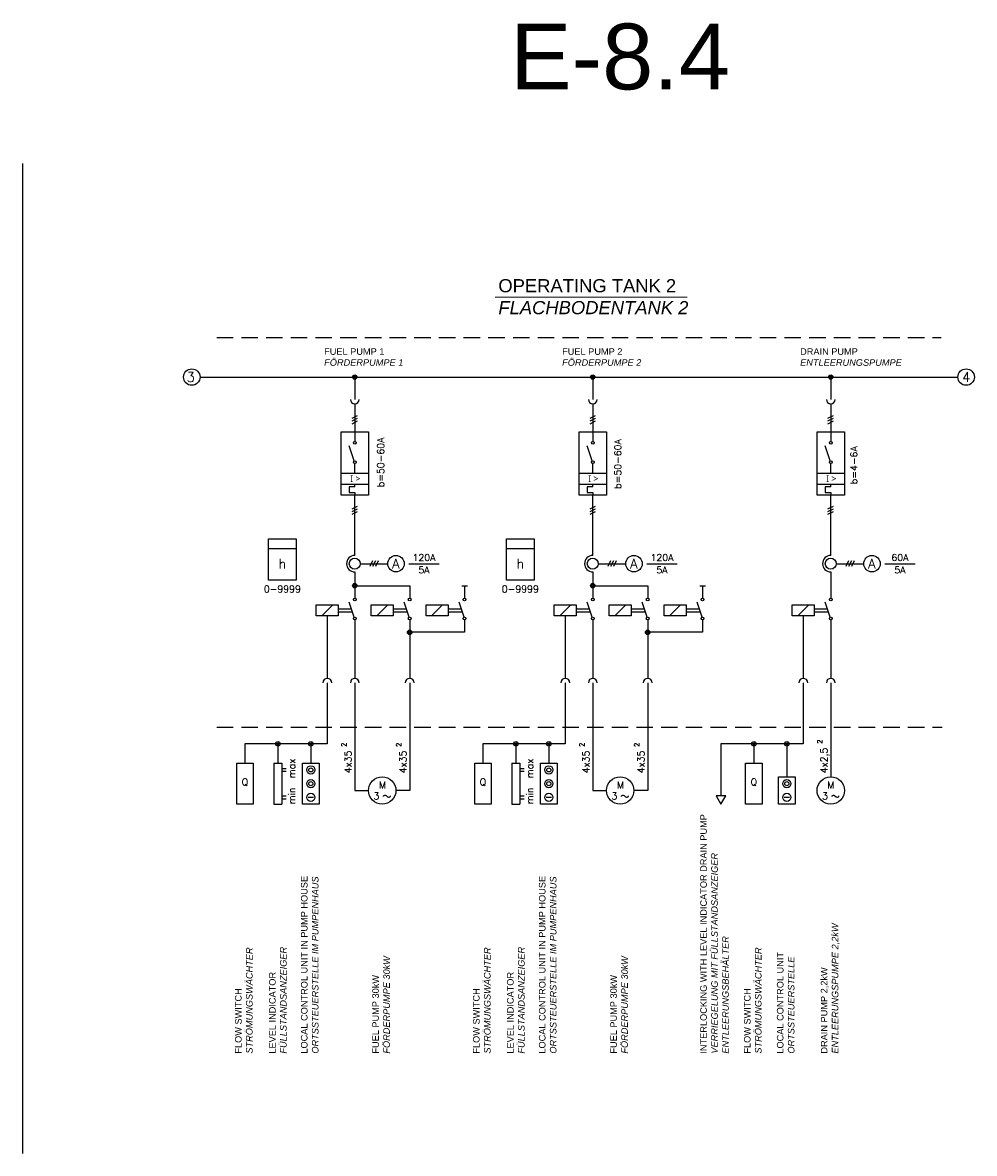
# Model space of a CAD drawing. Header units: millimetres. Extents: x 64 to 574, y 80 to 262.
# Tile 8 of 10: x 366 to 438, y 176 to 262. Entities that reach past the tile are written whole.
import ezdxf
from ezdxf.enums import TextEntityAlignment as Align

# ---------------------------------------------------------------- set-up
doc = ezdxf.new("R2010")
doc.units = ezdxf.units.MM
doc.linetypes.add('HIDDEN', pattern=[0.375, 0.25, -0.125])
doc.styles.add('LBB3.5M1000', font='isocp.shx', dxfattribs={"height": 3.5})
doc.styles.add('ROMANS', font='ROMANS', dxfattribs={"height": 0.2})

msp = doc.modelspace()

# ---------------------------------------------------------------- hatches: boundary and pattern name
at = {"linetype": 'Continuous'}
h = msp.add_hatch(color=256, dxfattribs=at)
edge = h.paths.add_edge_path()
edge.add_arc((390.837, 235.394), 0.167, 0, 360)
h = msp.add_hatch(color=256, dxfattribs=at)
edge = h.paths.add_edge_path()
edge.add_arc((408.915, 235.394), 0.167, 0, 360)
h = msp.add_hatch(color=256, dxfattribs=at)
edge = h.paths.add_edge_path()
edge.add_arc((426.992, 235.394), 0.167, 0, 360)

# ---------------------------------------------------------------- linework, layer by layer
at = {"color": 1}
msp.add_line((365.609, 251.613), (365.609, 176.401), dxfattribs=at)
at = {"linetype": 'Continuous', "lineweight": 15}
msp.add_line((401.49, 241.477), (416.076, 241.477), dxfattribs=at)
at = {"linetype": 'HIDDEN', "ltscale": 5}
for p, q in [((380.357, 238.409), (435.375, 238.409)), ((380.357, 208.785), (435.458, 208.785))]:
    msp.add_line(p, q, dxfattribs=at)
at = {"linetype": 'Continuous'}
for p, q in [((379.082, 235.394), (436.65, 235.394)), ((391.254, 221.212), (393.34, 221.212)), ((392.193, 221.421), (391.984, 221.003)), ((392.402, 221.421), (392.193, 221.003)), ((392.61, 221.421), (392.402, 221.003)), ((394.945, 221.212), (397.24, 221.212)), ((390.837, 220.586), (390.837, 218.605)), ((408.915, 220.586), (408.915, 218.605)), ((426.992, 220.586), (426.992, 218.605)), ((390.837, 219.543), (395.009, 219.543)), ((395.009, 219.543), (395.009, 218.605)), ((398.971, 219.543), (399.388, 219.543)), ((399.18, 219.543), (399.18, 218.605)), ((408.915, 219.543), (413.086, 219.543)), ((413.086, 219.543), (413.086, 218.605)), ((417.049, 219.543), (417.466, 219.543)), ((417.257, 219.543), (417.257, 218.605)), ((390.804, 217.14), (390.42, 218.292)), ((394.976, 217.14), (394.591, 218.292)), ((399.147, 217.14), (398.763, 218.292)), ((408.882, 217.14), (408.497, 218.292)), ((413.053, 217.14), (412.669, 218.292)), ((417.224, 217.14), (416.84, 218.292)), ((426.959, 217.14), (426.575, 218.292)), ((387.917, 218.084), (389.586, 218.084)), ((387.917, 217.249), (387.917, 218.084)), ((388.335, 217.249), (389.169, 218.084)), ((389.586, 218.084), (389.586, 217.249)), ((389.586, 217.771), (390.594, 217.771)), ((389.586, 217.562), (390.664, 217.562)), ((392.089, 218.084), (393.757, 218.084)), ((392.089, 217.249), (392.089, 218.084)), ((392.506, 217.249), (393.34, 218.084)), ((393.757, 218.084), (393.757, 217.249)), ((393.757, 217.771), (394.765, 217.771)), ((393.757, 217.562), (394.835, 217.562)), ((396.26, 218.084), (397.928, 218.084)), ((396.26, 217.249), (396.26, 218.084)), ((396.677, 217.249), (397.511, 218.084)), ((397.928, 218.084), (397.928, 217.249)), ((397.928, 217.771), (398.936, 217.771)), ((397.928, 217.562), (399.006, 217.562)), ((405.995, 218.084), (407.663, 218.084)), ((405.995, 217.249), (405.995, 218.084)), ((406.412, 217.249), (407.246, 218.084)), ((407.663, 218.084), (407.663, 217.249)), ((407.663, 217.771), (408.671, 217.771)), ((407.663, 217.562), (408.741, 217.562)), ((410.166, 218.084), (411.834, 218.084)), ((410.166, 217.249), (410.166, 218.084)), ((410.583, 217.249), (411.417, 218.084)), ((411.834, 218.084), (411.834, 217.249)), ((411.834, 217.771), (412.842, 217.771)), ((411.834, 217.562), (412.912, 217.562)), ((414.337, 218.084), (416.006, 218.084)), ((414.337, 217.249), (414.337, 218.084)), ((414.754, 217.249), (415.589, 218.084)), ((416.006, 218.084), (416.006, 217.249)), ((416.006, 217.771), (417.014, 217.771)), ((416.006, 217.562), (417.083, 217.562)), ((424.072, 218.084), (425.741, 218.084)), ((424.072, 217.249), (424.072, 218.084)), ((424.489, 217.249), (425.323, 218.084)), ((425.741, 218.084), (425.741, 217.249)), ((425.741, 217.771), (426.748, 217.771)), ((425.741, 217.562), (426.818, 217.562)), ((389.586, 217.249), (387.917, 217.249)), ((388.752, 217.249), (388.752, 212.5)), ((390.837, 216.936), (390.837, 212.5)), ((393.757, 217.249), (392.089, 217.249)), ((395.009, 216.936), (395.009, 212.5)), ((397.928, 217.249), (396.26, 217.249)), ((399.18, 216.936), (399.18, 215.998)), ((407.663, 217.249), (405.995, 217.249)), ((406.829, 217.249), (406.829, 212.5)), ((408.915, 216.936), (408.915, 212.5)), ((411.834, 217.249), (410.166, 217.249)), ((413.086, 216.936), (413.086, 212.5)), ((416.006, 217.249), (414.337, 217.249)), ((417.257, 216.936), (417.257, 215.998)), ((425.741, 217.249), (424.072, 217.249)), ((424.906, 217.249), (424.906, 212.5)), ((426.992, 216.936), (426.992, 212.5)), ((399.18, 215.998), (395.009, 215.998)), ((417.257, 215.998), (413.086, 215.998)), ((388.752, 212.166), (388.752, 207.524)), ((390.837, 212.166), (390.837, 203.979)), ((395.009, 212.166), (395.009, 203.979)), ((406.829, 212.166), (406.829, 207.524)), ((408.915, 212.166), (408.915, 203.979)), ((413.086, 212.166), (413.086, 203.979)), ((424.906, 212.166), (424.906, 207.524)), ((426.992, 212.166), (426.992, 205.022)), ((388.752, 207.524), (382.495, 207.524)), ((382.495, 207.524), (382.495, 206.065)), ((384.998, 207.524), (384.998, 206.065)), ((387.5, 207.524), (387.5, 206.065)), ((406.829, 207.524), (400.572, 207.524)), ((400.572, 207.524), (400.572, 206.065)), ((403.075, 207.524), (403.075, 206.065)), ((405.578, 207.524), (405.578, 206.065)), ((424.906, 207.524), (418.649, 207.524)), ((418.649, 207.524), (418.649, 203.569)), ((421.152, 207.524), (421.152, 206.065)), ((423.655, 207.524), (423.655, 205.022)), ((381.869, 206.065), (383.121, 206.065)), ((381.869, 202.936), (381.869, 206.065)), ((383.121, 206.065), (383.121, 202.936)), ((384.685, 206.065), (384.685, 202.936)), ((384.685, 206.065), (385.31, 206.065)), ((385.31, 206.065), (385.31, 202.936)), ((385.31, 205.647), (385.623, 205.647)), ((385.31, 205.439), (385.623, 205.439)), ((386.875, 206.065), (388.126, 206.065)), ((386.875, 202.936), (386.875, 206.065)), ((388.126, 206.065), (388.126, 202.936)), ((399.946, 206.065), (401.198, 206.065)), ((399.946, 202.936), (399.946, 206.065)), ((401.198, 206.065), (401.198, 202.936)), ((402.762, 206.065), (402.762, 202.936)), ((402.762, 206.065), (403.388, 206.065)), ((403.388, 206.065), (403.388, 202.936)), ((403.388, 205.647), (403.701, 205.647)), ((403.388, 205.439), (403.701, 205.439)), ((404.952, 206.065), (406.203, 206.065)), ((404.952, 202.936), (404.952, 206.065)), ((406.203, 206.065), (406.203, 202.936)), ((420.526, 206.065), (421.778, 206.065)), ((420.526, 202.936), (420.526, 206.065)), ((421.778, 206.065), (421.778, 202.936)), ((423.029, 205.022), (424.281, 205.022)), ((423.029, 202.936), (423.029, 205.022)), ((424.281, 205.022), (424.281, 202.936)), ((390.837, 203.979), (391.88, 203.979)), ((395.009, 203.979), (393.966, 203.979)), ((408.915, 203.979), (409.957, 203.979)), ((413.086, 203.979), (412.043, 203.979)), ((383.121, 202.936), (381.869, 202.936)), ((384.685, 202.936), (385.31, 202.936)), ((385.31, 203.562), (385.623, 203.562)), ((385.31, 203.353), (385.623, 203.353)), ((388.126, 202.936), (386.875, 202.936)), ((387.71, 203.458), (387.289, 203.458)), ((401.198, 202.936), (399.946, 202.936)), ((402.762, 202.936), (403.388, 202.936)), ((403.388, 203.562), (403.701, 203.562)), ((403.388, 203.353), (403.701, 203.353)), ((406.203, 202.936), (404.952, 202.936)), ((405.787, 203.458), (405.366, 203.458)), ((421.778, 202.936), (420.526, 202.936)), ((424.281, 202.936), (423.029, 202.936)), ((423.864, 203.458), (423.443, 203.458))]:
    msp.add_line(p, q, dxfattribs=at)
at = {"color": 7, "linetype": 'Continuous'}
for p, q in [((390.837, 235.394), (390.837, 233.694)), ((408.915, 235.394), (408.915, 233.694)), ((426.992, 235.394), (426.992, 233.694)), ((390.837, 233.36), (390.837, 230.493)), ((408.915, 233.36), (408.915, 230.493)), ((426.992, 233.36), (426.992, 230.493)), ((390.629, 232.266), (391.046, 232.474)), ((390.629, 232.057), (391.046, 232.266)), ((390.629, 231.849), (391.046, 232.057)), ((408.706, 232.266), (409.123, 232.474)), ((408.706, 232.057), (409.123, 232.266)), ((408.706, 231.849), (409.123, 232.057)), ((426.783, 232.266), (427.2, 232.474)), ((426.783, 232.057), (427.2, 232.266)), ((426.783, 231.849), (427.2, 232.057)), ((389.795, 231.223), (391.88, 231.223)), ((389.795, 226.426), (389.795, 231.223)), ((391.88, 231.223), (391.88, 226.426)), ((407.872, 231.223), (409.957, 231.223)), ((407.872, 226.426), (407.872, 231.223)), ((409.957, 231.223), (409.957, 226.426)), ((425.949, 231.223), (428.035, 231.223)), ((425.949, 226.426), (425.949, 231.223)), ((428.035, 231.223), (428.035, 226.426)), ((390.804, 229.028), (390.42, 230.18)), ((408.882, 229.028), (408.497, 230.18)), ((426.959, 229.028), (426.575, 230.18)), ((390.837, 228.095), (390.837, 228.824)), ((408.915, 228.095), (408.915, 228.824)), ((426.992, 228.095), (426.992, 228.824)), ((389.795, 228.095), (391.88, 228.095)), ((407.872, 228.095), (409.957, 228.095)), ((425.949, 228.095), (428.035, 228.095)), ((389.795, 227.26), (391.88, 227.26)), ((390.837, 227.052), (390.42, 227.052)), ((390.42, 227.052), (390.42, 226.635)), ((390.837, 227.052), (390.837, 227.26)), ((407.872, 227.26), (409.957, 227.26)), ((408.915, 227.052), (408.497, 227.052)), ((408.497, 227.052), (408.497, 226.635)), ((408.915, 227.052), (408.915, 227.26)), ((425.949, 227.26), (428.035, 227.26)), ((426.992, 227.052), (426.575, 227.052)), ((426.575, 227.052), (426.575, 226.635)), ((426.992, 227.052), (426.992, 227.26)), ((391.88, 226.426), (389.795, 226.426)), ((390.42, 226.635), (390.837, 226.635)), ((390.837, 226.635), (390.837, 226.426)), ((390.837, 221.838), (390.837, 226.426)), ((409.957, 226.426), (407.872, 226.426)), ((408.497, 226.635), (408.915, 226.635)), ((408.915, 226.635), (408.915, 226.426)), ((408.915, 221.838), (408.915, 226.426)), ((428.035, 226.426), (425.949, 226.426)), ((426.575, 226.635), (426.992, 226.635)), ((426.992, 226.635), (426.992, 226.426)), ((426.992, 221.838), (426.992, 226.426)), ((390.629, 225.383), (391.046, 225.592)), ((390.629, 225.175), (391.046, 225.383)), ((390.629, 224.966), (391.046, 225.175)), ((408.706, 225.383), (409.123, 225.592)), ((408.706, 225.175), (409.123, 225.383)), ((408.706, 224.966), (409.123, 225.175)), ((426.783, 225.383), (427.2, 225.592)), ((426.783, 225.175), (427.2, 225.383)), ((426.783, 224.966), (427.2, 225.175)), ((384.295, 222.356), (386.381, 222.356)), ((402.372, 222.356), (404.458, 222.356)), ((409.332, 221.212), (411.417, 221.212)), ((410.27, 221.421), (410.062, 221.003)), ((410.479, 221.421), (410.27, 221.003)), ((410.687, 221.421), (410.479, 221.003)), ((413.023, 221.212), (415.317, 221.212)), ((427.409, 221.212), (429.495, 221.212)), ((428.348, 221.421), (428.139, 221.003)), ((428.556, 221.421), (428.348, 221.003)), ((428.765, 221.421), (428.556, 221.003)), ((431.1, 221.212), (433.394, 221.212))]:
    msp.add_line(p, q, dxfattribs=at)
for points in [[(384.295, 223.097), (386.381, 223.097), (386.381, 219.968), (384.295, 219.968)], [(402.372, 223.097), (404.458, 223.097), (404.458, 219.968), (402.372, 219.968)]]:
    msp.add_lwpolyline(points, close=True, dxfattribs=at)
at = {"linetype": 'Continuous'}
for points in [[(393.029, 203.533), (393.03, 203.562), (393.072, 203.595), (393.132, 203.611), (393.154, 203.611), (393.22, 203.599), (393.335, 203.499), (393.397, 203.481), (393.448, 203.48), (393.51, 203.498), (393.547, 203.523), (393.549, 203.562)], [(411.106, 203.533), (411.107, 203.562), (411.149, 203.595), (411.209, 203.611), (411.232, 203.611), (411.297, 203.599), (411.412, 203.499), (411.475, 203.481), (411.525, 203.48), (411.587, 203.498), (411.624, 203.523), (411.626, 203.562)], [(427.098, 203.533), (427.099, 203.562), (427.141, 203.595), (427.201, 203.611), (427.223, 203.611), (427.289, 203.599), (427.404, 203.499), (427.466, 203.481), (427.517, 203.48), (427.579, 203.498), (427.615, 203.523), (427.618, 203.562)]]:
    msp.add_lwpolyline(points, dxfattribs=at)
msp.add_lwpolyline([(418.649, 202.936), (419.015, 203.569), (418.284, 203.569)], close=True, dxfattribs=at)
at = {"color": 7, "linetype": 'Continuous'}
for centre, radius in [((378.456, 235.394), 0.626), ((390.837, 235.394), 0.167), ((408.915, 235.394), 0.167), ((426.992, 235.394), 0.167), ((437.276, 235.394), 0.626), ((390.837, 230.389), 0.104), ((408.915, 230.389), 0.104), ((426.992, 230.389), 0.104), ((390.837, 228.929), 0.104), ((408.915, 228.929), 0.104), ((426.992, 228.929), 0.104), ((412.043, 221.212), 0.626), ((430.12, 221.212), 0.626), ((408.915, 221.212), 0.417), ((426.992, 221.212), 0.417), ((390.837, 218.501), 0.104), ((395.009, 218.501), 0.104), ((399.18, 218.501), 0.104), ((408.915, 218.501), 0.104), ((413.086, 218.501), 0.104), ((417.257, 218.501), 0.104), ((426.992, 218.501), 0.104), ((390.837, 217.041), 0.104), ((395.009, 217.041), 0.104), ((399.18, 217.041), 0.104), ((408.915, 217.041), 0.104), ((413.086, 217.041), 0.104), ((417.257, 217.041), 0.104), ((426.992, 217.041), 0.104)]:
    msp.add_circle(centre, radius, dxfattribs=at)
at = {"linetype": 'Continuous'}
for centre, radius in [((393.966, 221.212), 0.626), ((390.837, 221.212), 0.417), ((390.837, 219.543), 0.167), ((390.837, 219.543), 0.0834), ((408.915, 219.543), 0.167), ((408.915, 219.543), 0.0834), ((395.009, 215.998), 0.167), ((395.009, 215.998), 0.0834), ((413.086, 215.998), 0.167), ((413.086, 215.998), 0.0834), ((384.998, 207.524), 0.167), ((384.998, 207.524), 0.0834), ((387.5, 207.524), 0.167), ((387.5, 207.524), 0.0834), ((403.075, 207.524), 0.167), ((403.075, 207.524), 0.0834), ((405.578, 207.524), 0.167), ((405.578, 207.524), 0.0834), ((421.152, 207.524), 0.167), ((421.152, 207.524), 0.0834), ((423.655, 207.524), 0.167), ((423.655, 207.524), 0.0834), ((387.5, 205.543), 0.313), ((387.5, 205.543), 0.156), ((405.578, 205.543), 0.313), ((405.578, 205.543), 0.156), ((387.5, 204.5), 0.313), ((387.5, 204.5), 0.156), ((392.923, 203.979), 1.043), ((405.578, 204.5), 0.313), ((405.578, 204.5), 0.156), ((411, 203.979), 1.043), ((423.655, 204.5), 0.313), ((423.655, 204.5), 0.156), ((426.992, 203.979), 1.043), ((387.5, 203.458), 0.313), ((405.578, 203.458), 0.313), ((423.655, 203.458), 0.313)]:
    msp.add_circle(centre, radius, dxfattribs=at)
at = {"color": 7, "linetype": 'Continuous'}
for centre, radius, start, end in [((390.837, 233.694), 0.334, 180, 0), ((408.915, 233.694), 0.334, 180, 0), ((426.992, 233.694), 0.334, 180, 0), ((408.915, 221.212), 0.626, 90, 270), ((426.992, 221.212), 0.626, 90, 270), ((388.752, 212.166), 0.334, 0, 180), ((390.837, 212.166), 0.334, 0, 180), ((395.009, 212.166), 0.334, 0, 180), ((406.829, 212.166), 0.334, 0, 180), ((408.915, 212.166), 0.334, 0, 180), ((413.086, 212.166), 0.334, 0, 180), ((424.906, 212.166), 0.334, 0, 180), ((426.992, 212.166), 0.334, 0, 180)]:
    msp.add_arc(centre, radius, start, end, dxfattribs=at)
at = {"linetype": 'Continuous'}
msp.add_arc((390.837, 221.212), 0.626, 90, 270, dxfattribs=at)

# ---------------------------------------------------------------- texts
at = {"color": 7, "linetype": 'Continuous', "style": 'ROMANS'}
for s, p in [('3', (378.377, 235.394)), ('4', (437.292, 235.394)), ('A', (412.043, 221.212)), ('A', (430.12, 221.212))]:
    msp.add_text(s, height=0.73, dxfattribs=at).set_placement(p, align=Align.MIDDLE)
at = {"linetype": 'Continuous', "style": 'ROMANS'}
for s, p in [('b=50-60A', (393.072, 228.904)), ('b=50-60A', (411.079, 228.784)), ('b=4-6A', (429.009, 228.692))]:
    msp.add_text(s, height=0.5214, rotation=90, dxfattribs=at).set_placement(p, align=Align.CENTER)
for s, height, p in [('h', 0.73, (385.338, 221.212)), ('h', 0.73, (403.415, 221.212)), ('A', 0.73, (393.966, 221.212)), ('Q', 0.521, (382.497, 204.605)), ('M', 0.521, (392.935, 204.396)), ('Q', 0.521, (400.574, 204.605)), ('M', 0.521, (411.013, 204.396)), ('Q', 0.521, (421.154, 204.605)), ('M', 0.521, (427.004, 204.396)), ('3', 0.521, (392.485, 203.562)), ('3', 0.521, (410.562, 203.562)), ('3', 0.521, (426.554, 203.562))]:
    msp.add_text(s, height=height, dxfattribs=at).set_placement(p, align=Align.MIDDLE)
msp.add_text('120A', height=0.5214, dxfattribs=at).set_placement((396.093, 221.421), align=Align.CENTER)
at = {"color": 7, "linetype": 'Continuous', "style": 'ROMANS'}
for s, p in [('120A', (414.17, 221.421)), ('60A', (432.247, 221.421))]:
    msp.add_text(s, height=0.5214, dxfattribs=at).set_placement(p, align=Align.CENTER)
at = {"linetype": 'Continuous', "style": 'ROMANS'}
for s, p in [('5A', (396.093, 221.003)), ('0-9999', (385.338, 219.553)), ('0-9999', (403.415, 219.553))]:
    msp.add_text(s, height=0.5214, dxfattribs=at).set_placement(p, align=Align.TOP_CENTER)
at = {"color": 7, "linetype": 'Continuous', "style": 'ROMANS'}
for p in [(414.17, 221.003), (432.247, 221.003)]:
    msp.add_text('5A', height=0.5214, dxfattribs=at).set_placement(p, align=Align.TOP_CENTER)
at = {"linetype": 'Continuous', "style": 'ROMANS'}
for p in [(389.823, 207.289), (393.994, 207.289), (407.9, 207.289), (412.071, 207.289), (425.977, 207.528)]:
    msp.add_text('2', height=0.375, rotation=90, dxfattribs=at).set_placement(p, align=Align.TOP_LEFT)
for s, p in [('max', (386.04, 205.651)), ('max', (404.118, 205.651)), ('min', (386.04, 203.566)), ('min', (404.118, 203.566))]:
    msp.add_text(s, height=0.5214, rotation=90, dxfattribs=at).set_placement(p, align=Align.MIDDLE)
for s, p in [('4x35', (390.592, 205.288)), ('4x35', (394.763, 205.288)), ('4x35', (408.669, 205.288)), ('4x35', (412.84, 205.288)), ('4x2,5', (426.746, 205.288))]:
    msp.add_text(s, height=0.5214, rotation=90, dxfattribs=at).set_placement(p)
at = {"color": 1, "insert": (402.644, 262.256), "char_height": 5, "attachment_point": 1, "style": 'LBB3.5M1000'}
msp.add_mtext_dynamic_manual_height_columns('{\\fArial|b0|i0|c0|p34;E-8.4}', width=10.07857, gutter_width=17.5, heights=[0], dxfattribs=at)
at = {"attachment_point": 1, "style": 'LBB3.5M1000'}
for s, width, insert, char_height in [('{\\fArial|b0|i0|c0|p34;OPERATING TANK 2\\P\\fArial|b0|i1|c0|p34;FLACHBODENTANK 2}', 14.49132, (401.744, 242.838), 1), ('{\\fArial|b0|i0|c0|p34;FUEL PUMP 1\\P\\fArial|b0|i1|c0|p34;FÖRDERPUMPE 1}', 6.35795, (388.512, 237.585), 0.5), ('{\\fArial|b0|i0|c0|p34;FUEL PUMP 2\\P\\fArial|b0|i1|c0|p34;FÖRDERPUMPE 2}', 6.35795, (406.589, 237.585), 0.5), ('{\\fArial|b0|i0|c0|p34;DRAIN PUMP\\P\\fArial|b0|i1|c0|p34;ENTLEERUNGSPUMPE}', 6.35795, (424.666, 237.585), 0.5), ('{\\fSegoe UI|b0|i0|c0|p34;I > }', 1.0504, (390.496, 227.93), 0.5), ('{\\fSegoe UI|b0|i0|c0|p34;I > }', 1.0504, (408.573, 227.93), 0.5), ('{\\fSegoe UI|b0|i0|c0|p34;I > }', 1.0504, (426.651, 227.93), 0.5)]:
    msp.add_mtext_dynamic_manual_height_columns(s, width=width, gutter_width=17.5, heights=[0], dxfattribs=dict(at, insert=insert, char_height=char_height))
at = {"char_height": 0.5, "attachment_point": 1, "rotation": 90, "style": 'LBB3.5M1000'}
for s, width, insert in [('{\\fArial|b0|i0|c0|p34;INTERLOCKING WITH LEVEL INDICATOR DRAIN PUMP\\P\\fArial|b0|i1|c0|p34;VERRIEGELUNG MIT FÜLLSTANDSANZEIGER ENTLEERUNGSBEHÄLTER}', 18.27186, (417.079, 183.982)), ('{\\fArial|b0|i0|c0|p34;LOCAL CONTROL UNIT IN PUMP HOUSE\\P\\fArial|b0|i1|c0|p34;ORTSSTEUERSTELLE IM PUMPENHAUS}', 13.72418, (386.748, 183.982)), ('{\\fArial|b0|i0|c0|p34;LOCAL CONTROL UNIT IN PUMP HOUSE\\P\\fArial|b0|i1|c0|p34;ORTSSTEUERSTELLE IM PUMPENHAUS}', 13.72418, (404.825, 183.982)), ('{\\fArial|b0|i0|c0|p34;DRAIN PUMP 2,2kW\\P\\fArial|b0|i1|c0|p34;ENTLEERUNGSPUMPE 2,2kW}', 10.07857, (426.239, 183.982)), ('{\\fArial|b0|i0|c0|p34;FLOW SWITCH\\P\\fArial|b0|i1|c0|p34;STRÖMUNGSWÄCHTER}', 10.07857, (381.742, 183.982)), ('{\\fArial|b0|i0|c0|p34;LEVEL INDICATOR\\P\\fArial|b0|i1|c0|p34;FÜLLSTANDSANZEIGER}', 10.07857, (384.328, 183.982)), ('{\\fArial|b0|i0|c0|p34;FUEL PUMP 30kW\\P\\fArial|b0|i1|c0|p34;FÖRDERPUMPE 30kW}', 10.07857, (392.17, 183.982)), ('{\\fArial|b0|i0|c0|p34;FLOW SWITCH\\P\\fArial|b0|i1|c0|p34;STRÖMUNGSWÄCHTER}', 10.07857, (399.819, 183.982)), ('{\\fArial|b0|i0|c0|p34;LEVEL INDICATOR\\P\\fArial|b0|i1|c0|p34;FÜLLSTANDSANZEIGER}', 10.07857, (402.405, 183.982)), ('{\\fArial|b0|i0|c0|p34;FUEL PUMP 30kW\\P\\fArial|b0|i1|c0|p34;FÖRDERPUMPE 30kW}', 10.07857, (410.247, 183.982)), ('{\\fArial|b0|i0|c0|p34;FLOW SWITCH\\P\\fArial|b0|i1|c0|p34;STRÖMUNGSWÄCHTER}', 10.07857, (420.399, 183.982)), ('{\\fArial|b0|i0|c0|p34;LOCAL CONTROL UNIT\\P\\fArial|b0|i1|c0|p34;ORTSSTEUERSTELLE}', 13.72418, (422.902, 183.982))]:
    msp.add_mtext_dynamic_manual_height_columns(s, width=width, gutter_width=17.5, heights=[0], dxfattribs=dict(at, insert=insert))

doc.saveas('drawing.dxf')
